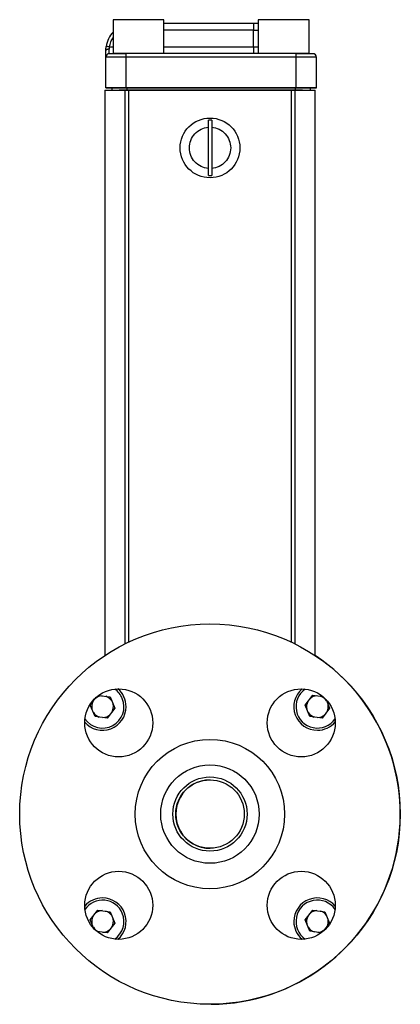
# Model space of a CAD drawing. Header units: inches. Extents: x 6.3 to 30.5, y 2.9 to 18.1.
# Tile 4 of 6: x 20.2 to 21.9, y 8.1 to 12.6. Entities that reach past the tile are written whole.
import ezdxf

# ---------------------------------------------------------------- set-up
doc = ezdxf.new("R2010")
doc.units = ezdxf.units.IN
doc.header["$MEASUREMENT"] = 0

msp = doc.modelspace()

# ---------------------------------------------------------------- linework, layer by layer
at = {"color": 7, "linetype": 'Continuous', "lineweight": 25}
for p, q in [((20.6178, 12.5913), (20.6178, 12.4351)), ((20.8521, 12.4351), (20.8521, 12.5913)), ((21.2858, 12.5913), (21.2858, 12.4351)), ((21.5201, 12.4351), (21.5201, 12.5913)), ((20.8521, 12.5751), (21.2637, 12.5751)), ((21.2637, 12.5751), (21.2637, 12.5438)), ((21.2637, 12.5751), (21.2858, 12.5751)), ((21.2637, 12.5438), (20.8521, 12.5438)), ((21.2637, 12.4663), (21.2637, 12.5438)), ((21.2637, 12.5438), (21.2858, 12.5438)), ((20.6006, 12.4351), (20.6006, 12.4555)), ((20.6018, 12.4663), (20.6178, 12.4663)), ((20.8521, 12.4663), (21.2637, 12.4663)), ((21.2637, 12.4663), (21.2637, 12.4351)), ((21.2637, 12.4663), (21.2858, 12.4663)), ((20.585, 12.2786), (20.585, 12.4194)), ((20.6178, 12.4351), (20.6178, 12.4351)), ((20.6787, 12.4194), (20.6787, 12.4351)), ((21.4592, 12.4351), (20.6787, 12.4351)), ((21.4592, 12.4194), (20.6787, 12.4194)), ((20.6787, 12.2786), (20.6787, 12.4194)), ((21.4592, 12.4351), (21.4592, 12.4194)), ((21.4592, 12.4194), (21.4592, 12.2786)), ((21.5201, 12.4351), (21.5201, 12.4351)), ((21.553, 12.2786), (21.553, 12.4194)), ((20.585, 12.2786), (20.585, 12.2786)), ((20.61, 12.2786), (20.61, 12.2786)), ((20.613, 12.2786), (20.613, 12.2666)), ((21.4592, 12.2786), (20.6787, 12.2786)), ((20.6787, 12.2786), (21.4592, 12.2786)), ((20.683, 12.2666), (20.683, 12.2786)), ((21.455, 12.2786), (21.455, 12.2666)), ((21.525, 12.2786), (21.525, 12.2666)), ((21.528, 12.2786), (21.528, 12.2786)), ((21.553, 12.2786), (21.553, 12.2786)), ((20.58, 12.2666), (20.58, 9.6665)), ((20.58, 12.2666), (20.674, 12.2666)), ((20.613, 12.2666), (20.613, 12.2666)), ((21.469, 12.2666), (20.659, 12.2666)), ((20.659, 12.2666), (20.659, 12.2666)), ((20.6903, 12.2666), (20.674, 12.2666)), ((20.674, 9.7207), (20.674, 12.2666)), ((20.683, 12.2666), (21.455, 12.2666)), ((20.6903, 9.7286), (20.6903, 12.2666)), ((20.6903, 12.2666), (21.4378, 12.2666)), ((20.7089, 12.2666), (20.7089, 12.2666)), ((20.761, 12.2666), (20.761, 12.2666)), ((21.3769, 12.2666), (21.3769, 12.2666)), ((21.429, 12.2666), (21.429, 12.2666)), ((21.4378, 12.2666), (21.4378, 9.7283)), ((21.454, 12.2666), (21.4378, 12.2666)), ((21.454, 12.2666), (21.548, 12.2666)), ((21.454, 12.2666), (21.454, 9.7204)), ((21.469, 12.2666), (21.469, 12.2666)), ((21.4815, 12.2666), (21.4815, 12.2666)), ((21.525, 12.2666), (21.525, 12.2666)), ((21.548, 9.666), (21.548, 12.2666)), ((21.0565, 11.9069), (21.0565, 12.0963)), ((21.0715, 12.0963), (21.0715, 11.9069)), ((20.5134, 9.4387), (20.5411, 9.4749)), ((20.5517, 9.4833), (20.6043, 9.4763)), ((20.6043, 9.4763), (20.626, 9.4238)), ((21.5014, 9.4387), (21.536, 9.4838)), ((21.536, 9.4838), (21.5831, 9.4776)), ((20.5351, 9.3862), (20.5134, 9.4387)), ((20.626, 9.4238), (20.5914, 9.3788)), ((21.5231, 9.3862), (21.5014, 9.4387)), ((21.614, 9.4238), (21.5794, 9.3788)), ((21.5973, 9.4642), (21.614, 9.4238)), ((20.5914, 9.3788), (20.5351, 9.3862)), ((21.5794, 9.3788), (21.5231, 9.3862)), ((20.5134, 8.4507), (20.548, 8.4958)), ((20.548, 8.4958), (20.6043, 8.4883)), ((20.6043, 8.4883), (20.626, 8.4358)), ((21.5014, 8.4507), (21.536, 8.4958)), ((21.536, 8.4958), (21.5923, 8.4883)), ((21.5923, 8.4883), (21.614, 8.4358)), ((20.53, 8.4104), (20.5134, 8.4507)), ((20.626, 8.4358), (20.5914, 8.3908)), ((21.5231, 8.3982), (21.5014, 8.4507)), ((21.614, 8.4358), (21.5863, 8.3997)), ((20.5914, 8.3908), (20.5443, 8.397)), ((21.5757, 8.3912), (21.5231, 8.3982))]:
    msp.add_line(p, q, dxfattribs=at)
at = {"color": 7, "linetype": 'Continuous', "lineweight": 25, "flags": 128}
for points in [[(20.8521, 12.5913), (20.8515, 12.5913), (20.846, 12.5913), (20.8354, 12.5913), (20.82, 12.5913), (20.8007, 12.5913), (20.7783, 12.5913), (20.7539, 12.5913), (20.7286, 12.5913), (20.7036, 12.5913), (20.6801, 12.5913), (20.6591, 12.5913), (20.6417, 12.5913), (20.6286, 12.5913), (20.6205, 12.5913), (20.6178, 12.5913), (20.6178, 12.5913)], [(21.5201, 12.5913), (21.5195, 12.5913), (21.514, 12.5913), (21.5034, 12.5913), (21.488, 12.5913), (21.4687, 12.5913), (21.4463, 12.5913), (21.4219, 12.5913), (21.3966, 12.5913), (21.3716, 12.5913), (21.3481, 12.5913), (21.3271, 12.5913), (21.3097, 12.5913), (21.2966, 12.5913), (21.2885, 12.5913), (21.2858, 12.5913), (21.2858, 12.5913)], [(20.6006, 12.4555), (20.5975, 12.4554), (20.5946, 12.4551), (20.5919, 12.4546), (20.5895, 12.4539), (20.5876, 12.4531), (20.5862, 12.4521), (20.5853, 12.4511), (20.585, 12.4501)], [(20.6018, 12.4663), (20.5988, 12.4668), (20.5959, 12.4672), (20.5932, 12.4676), (20.5909, 12.468), (20.589, 12.4683), (20.5875, 12.4685), (20.5866, 12.4686), (20.5863, 12.4686)], [(20.6787, 12.4194), (20.6604, 12.4194), (20.6428, 12.4194), (20.6266, 12.4194), (20.6124, 12.4194), (20.6008, 12.4194), (20.5921, 12.4194), (20.5868, 12.4194), (20.585, 12.4194)], [(20.6725, 12.4351), (20.6692, 12.4351), (20.6499, 12.4351), (20.6345, 12.4351), (20.6239, 12.4351), (20.6185, 12.4351), (20.6178, 12.4351)], [(20.8521, 12.4351), (20.8494, 12.4351), (20.8413, 12.4351), (20.8283, 12.4351), (20.8108, 12.4351), (20.7899, 12.4351), (20.7663, 12.4351), (20.7413, 12.4351), (20.716, 12.4351), (20.6916, 12.4351), (20.6692, 12.4351), (20.6499, 12.4351), (20.6345, 12.4351), (20.6239, 12.4351), (20.6185, 12.4351), (20.6178, 12.4351)], [(21.5201, 12.4351), (21.5174, 12.4351), (21.5093, 12.4351), (21.4963, 12.4351), (21.4788, 12.4351), (21.4579, 12.4351), (21.4343, 12.4351), (21.4093, 12.4351), (21.384, 12.4351), (21.3596, 12.4351), (21.3372, 12.4351), (21.3179, 12.4351), (21.3025, 12.4351), (21.2919, 12.4351), (21.2865, 12.4351), (21.2858, 12.4351)], [(21.553, 12.4194), (21.5512, 12.4194), (21.5458, 12.4194), (21.5372, 12.4194), (21.5255, 12.4194), (21.5113, 12.4194), (21.4951, 12.4194), (21.4775, 12.4194), (21.4592, 12.4194)], [(20.6787, 12.2786), (20.6604, 12.2786), (20.6428, 12.2786), (20.6266, 12.2786), (20.6124, 12.2786), (20.6008, 12.2786), (20.5921, 12.2786), (20.5868, 12.2786), (20.585, 12.2786)], [(20.585, 12.2786), (20.5868, 12.2786), (20.5921, 12.2786), (20.6008, 12.2786), (20.6124, 12.2786), (20.613, 12.2786)], [(20.61, 12.2786), (20.6113, 12.2786), (20.6152, 12.2786), (20.6215, 12.2786), (20.6301, 12.2786), (20.6405, 12.2786), (20.6524, 12.2786), (20.6653, 12.2786), (20.6787, 12.2786)], [(20.613, 12.2786), (20.6113, 12.2786), (20.61, 12.2786)], [(21.553, 12.2786), (21.5512, 12.2786), (21.5458, 12.2786), (21.5372, 12.2786), (21.5255, 12.2786), (21.5113, 12.2786), (21.4951, 12.2786), (21.4775, 12.2786), (21.4592, 12.2786)], [(21.4592, 12.2786), (21.4726, 12.2786), (21.4855, 12.2786), (21.4974, 12.2786), (21.5078, 12.2786), (21.5164, 12.2786), (21.5227, 12.2786), (21.5266, 12.2786), (21.528, 12.2786)], [(21.528, 12.2786), (21.5266, 12.2786), (21.525, 12.2786)], [(21.525, 12.2786), (21.5255, 12.2786), (21.5372, 12.2786), (21.5458, 12.2786), (21.5512, 12.2786), (21.553, 12.2786)], [(20.613, 12.2666), (20.6143, 12.2666), (20.6183, 12.2666), (20.6248, 12.2666), (20.6335, 12.2666), (20.6441, 12.2666), (20.6562, 12.2666), (20.6693, 12.2666), (20.683, 12.2666)], [(20.659, 12.2666), (20.6566, 12.2666), (20.6542, 12.2666), (20.6521, 12.2666), (20.6502, 12.2666), (20.6486, 12.2666), (20.6475, 12.2666), (20.6468, 12.2666), (20.6465, 12.2666)], [(21.455, 12.2666), (21.4686, 12.2666), (21.4817, 12.2666), (21.4939, 12.2666), (21.5045, 12.2666), (21.5132, 12.2666), (21.5196, 12.2666), (21.5236, 12.2666), (21.525, 12.2666)], [(21.4815, 12.2666), (21.4813, 12.2666), (21.4806, 12.2666), (21.4794, 12.2666), (21.4779, 12.2666), (21.476, 12.2666), (21.4738, 12.2666), (21.4715, 12.2666), (21.469, 12.2666)], [(21.4815, 12.2666), (21.4849, 12.2666), (21.4873, 12.2666), (21.4887, 12.2666), (21.4892, 12.2666), (21.4887, 12.2666), (21.4873, 12.2666), (21.4849, 12.2666), (21.4815, 12.2666)]]:
    msp.add_lwpolyline(points, dxfattribs=at)
at = {"color": 7, "linetype": 'Continuous', "lineweight": 25}
for centre, radius in [((21.064, 12.0016), 0.1375), ((21.0637, 8.9373), 0.875), ((20.644, 9.3569), 0.1565), ((21.4834, 9.3569), 0.1565), ((21.0637, 8.9373), 0.3435), ((21.0637, 8.9373), 0.2264), ((21.0637, 8.9373), 0.1707), ((21.0637, 8.9373), 0.1575), ((20.644, 8.5176), 0.1565), ((21.4834, 8.5176), 0.1565)]:
    msp.add_circle(centre, radius, dxfattribs=at)
for centre, radius, start, end in [((20.71, 12.4501), 0.125, 137.5187, 171.4557), ((20.6006, 12.4194), 0.0156, 89.9998, 179.9998), ((21.5373, 12.4194), 0.0156, 359.9998, 89.9998), ((21.064, 12.0016), 0.1274, 86.6252, 93.3748), ((21.064, 12.0016), 0.1274, 266.6252, 273.3748), ((21.064, 8.9373), 0.875, 270.3597, 56.4126), ((20.5697, 9.4313), 0.0984, 22.4483, 55.4518), ((20.5697, 9.4313), 0.1083, 0, 49.3323), ((21.5577, 9.4313), 0.1083, 130.6612, 270), ((21.5577, 9.4313), 0.0984, 124.5178, 325.695), ((20.5697, 9.4313), 0.0984, 214.5482, 22.4483), ((20.5697, 9.4313), 0.05, 92.3525, 132.5441), ((20.5697, 9.4313), 0.05, 32.3525, 72.5441), ((21.5577, 9.4313), 0.05, 92.3525, 132.5441), ((21.5577, 9.4313), 0.05, 32.3525, 72.5441), ((20.5697, 9.4313), 0.1083, 220.6677, 0), ((20.5697, 9.4313), 0.05, 152.3525, 192.5441), ((20.5697, 9.4313), 0.05, 332.3525, 12.5441), ((21.5577, 9.4313), 0.05, 152.3525, 192.5441), ((21.5577, 9.4313), 0.05, 332.3525, 12.5441), ((20.5697, 9.4313), 0.05, 212.3525, 252.5441), ((20.5697, 9.4313), 0.05, 272.3525, 312.5441), ((21.5577, 9.4313), 0.05, 212.3525, 252.5441), ((21.5577, 9.4313), 0.05, 272.3525, 312.5441), ((21.5577, 9.4313), 0.1083, 270, 319.5516), ((21.064, 8.9373), 0.1575, 90, 270.3185), ((20.5697, 8.4433), 0.1083, 90, 139.3323), ((20.5697, 8.4433), 0.0984, 22.4483, 145.4518), ((20.5697, 8.4433), 0.1083, 310.6677, 90), ((21.5577, 8.4433), 0.1083, 40.4485, 180), ((21.5577, 8.4433), 0.0984, 34.3054, 235.479), ((20.5697, 8.4433), 0.05, 92.3525, 132.5441), ((20.5697, 8.4433), 0.05, 32.3525, 72.5441), ((20.5697, 8.4433), 0.0984, 304.5788, 22.4483), ((21.5577, 8.4433), 0.05, 92.3525, 132.5441), ((21.5577, 8.4433), 0.05, 32.3525, 72.5441), ((20.5697, 8.4433), 0.05, 152.3525, 192.5441), ((20.5697, 8.4433), 0.05, 332.3525, 12.5441), ((21.5577, 8.4433), 0.1083, 180, 229.3359), ((21.5577, 8.4433), 0.05, 152.3525, 192.5441), ((21.5577, 8.4433), 0.05, 332.3525, 12.5441), ((20.5697, 8.4433), 0.05, 212.3525, 252.5441), ((20.5697, 8.4433), 0.05, 272.3525, 312.5441), ((21.5577, 8.4433), 0.05, 212.3525, 252.5441), ((21.5577, 8.4433), 0.05, 272.3525, 312.5441)]:
    msp.add_arc(centre, radius, start, end, dxfattribs=at)
for points, knots in [([(20.6018, 12.4663), (20.6034, 12.4741), (20.6064, 12.4891), (20.6141, 12.5022), (20.6178, 12.5084)], [0, 0, 0, 0, 0.523932, 1, 1, 1, 1]), ([(20.585, 12.4501), (20.585, 12.4511), (20.585, 12.4531), (20.5851, 12.4561), (20.5853, 12.4592), (20.5856, 12.4623), (20.5859, 12.4655), (20.5862, 12.4676), (20.5863, 12.4686)], [0, 0, 0, 0, 0.165919, 0.331525, 0.497278, 0.66364, 0.831065, 1, 1, 1, 1]), ([(20.585, 12.4194), (20.585, 12.4195), (20.585, 12.4195), (20.585, 12.4197), (20.585, 12.4202), (20.585, 12.4207), (20.585, 12.4219), (20.585, 12.424), (20.585, 12.4277), (20.585, 12.4323), (20.585, 12.4371), (20.585, 12.4417), (20.585, 12.4458), (20.585, 12.4486), (20.585, 12.4501)], [0, 0, 0, 0, 0.048984, 0.097724, 0.14639, 0.195159, 0.244202, 0.372023, 0.500031, 0.627852, 0.755859, 0.837333, 0.918445, 1, 1, 1, 1]), ([(21.0565, 11.9069), (21.0327, 11.9088), (21.0105, 11.9195), (20.978, 11.9547), (20.969, 11.9777), (20.969, 12.0255), (20.978, 12.0485), (21.0105, 12.0836), (21.0327, 12.0944), (21.0565, 12.0963)], [0, 0, 0, 0, 0.25, 0.25, 0.5, 0.5, 0.75, 0.75, 1, 1, 1, 1]), ([(21.0565, 12.0963), (21.0565, 12.0994), (21.0565, 12.1024), (21.0565, 12.1084), (21.0565, 12.1114), (21.0565, 12.1197), (21.0565, 12.1247), (21.0565, 12.1288)], [0, 0, 0, 0, 0.25, 0.25, 0.5, 0.5, 1, 1, 1, 1]), ([(21.0715, 12.1288), (21.0715, 12.1267), (21.0715, 12.1245), (21.0715, 12.1196), (21.0715, 12.117), (21.0715, 12.1086), (21.0715, 12.1025), (21.0715, 12.0963)], [0, 0, 0, 0, 0.25, 0.25, 0.5, 0.5, 1, 1, 1, 1]), ([(21.0715, 12.0963), (21.0954, 12.0944), (21.1176, 12.0836), (21.15, 12.0485), (21.159, 12.0255), (21.159, 11.9777), (21.15, 11.9547), (21.1176, 11.9195), (21.0954, 11.9088), (21.0715, 11.9069)], [0, 0, 0, 0, 0.25, 0.25, 0.5, 0.5, 0.75, 0.75, 1, 1, 1, 1]), ([(21.0565, 11.8744), (21.0565, 11.8764), (21.0565, 11.8786), (21.0565, 11.8835), (21.0565, 11.8862), (21.0565, 11.8945), (21.0565, 11.9007), (21.0565, 11.9069)], [0, 0, 0, 0, 0.25, 0.25, 0.5, 0.5, 1, 1, 1, 1]), ([(21.0715, 11.9069), (21.0715, 11.9038), (21.0715, 11.9007), (21.0715, 11.8947), (21.0715, 11.8918), (21.0715, 11.8834), (21.0715, 11.8784), (21.0715, 11.8744)], [0, 0, 0, 0, 0.25, 0.25, 0.5, 0.5, 1, 1, 1, 1])]:
    msp.add_open_spline(points, degree=3, knots=knots, dxfattribs=at)
for points in [[(20.6018, 12.4663), (20.601, 12.4626), (20.6006, 12.459), (20.6006, 12.4555)], [(20.6006, 12.4351), (20.6006, 12.4351), (20.6356, 12.4351), (20.6787, 12.4351)], [(21.4592, 12.4351), (21.5023, 12.4351), (21.5373, 12.4351), (21.5373, 12.4351)]]:
    msp.add_open_spline(points, degree=3, dxfattribs=at)

doc.saveas('drawing.dxf')
